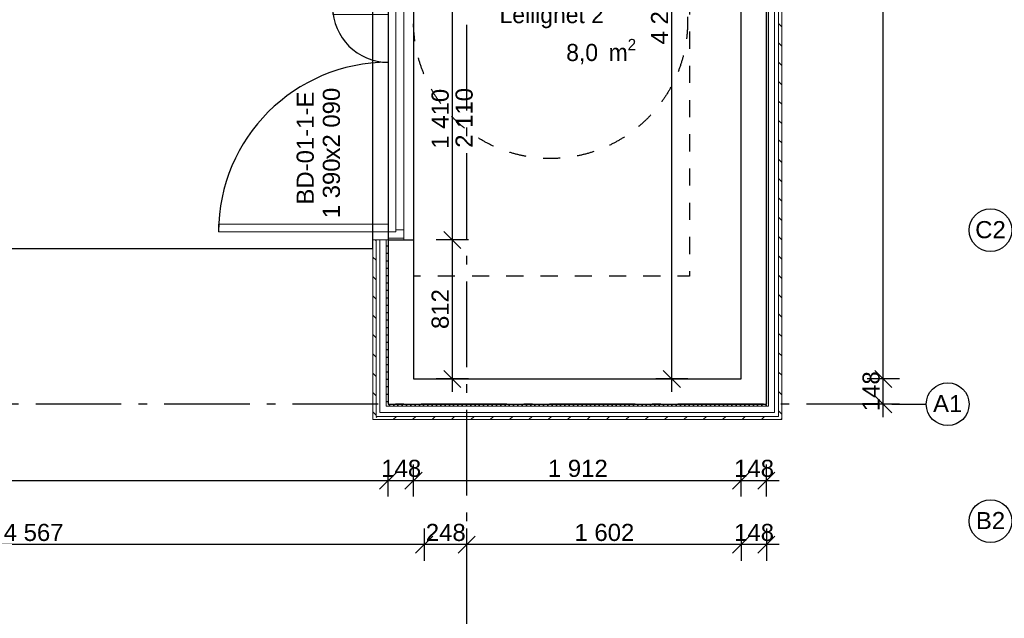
# Model space of a CAD drawing. Header units: millimetres. Extents: x -5000 to 341424, y -9235 to 550260.
# Tile 127 of 236: x 300441 to 306190, y 342870 to 346368. Entities that reach past the tile are written whole.
import ezdxf
from ezdxf.enums import TextEntityAlignment as Align

# ---------------------------------------------------------------- set-up
doc = ezdxf.new("R2010")
doc.units = ezdxf.units.MM
doc.header["$LTSCALE"] = 0.5
doc.header["$MEASUREMENT"] = 0
for name, pattern in [('Akselinje', [1500, 1000, -200, 100, -200]), ('PLINE', [0]), ('Stipling', [400, 200, -200])]:
    doc.linetypes.add(name, pattern=pattern)
for name, color, linetype in [('0(Nye konstruksjoner)', 7, 'Continuous'), ('232- Ikke-bærende yttervegger (Skravur)(Nye konstruksjoner)', 7, 'Continuous'), ('232- Ikke-bærende yttervegger(Nye konstruksjoner)', 7, 'Continuous'), ('244- Vinduer_ dører_ foldevegger(Nye konstruksjoner)', 7, 'Continuous'), ('255- Gulvoverflate(Nye konstruksjoner)', 7, 'Continuous'), ('82-- Modullinjer(Nye konstruksjoner)', 7, 'Continuous'), ('842-M___1_50 Målsetting bygning', 7, 'Continuous'), ('852- Teknisk_symbolsk informasjon_ bygning(Nye konstruksjoner)', 7, 'Continuous'), ('862- M___Nettoareal(Nye konstruksjoner)', 7, 'Continuous'), ('862- M___Nettoareal(Polylinje)(Nye konstruksjoner)', 7, 'Continuous'), ('862- M___Nettoareal(Tekst)(Nye konstruksjoner)', 7, 'Continuous'), ('878- Annen overflate_visuell informasjon(Nye konstruksjoner)', 7, 'Continuous')]:
    doc.layers.add(name, color=color, linetype=linetype)
for name, color, linetype, lineweight in [('234- Vinduer_ dører_ porter(Nye konstruksjoner)', 7, 'Continuous', 0), ('235- Utvendig kledning og overflate(Nye konstruksjoner)', 7, 'Continuous', 0), ('236- Innvendig kledning og overflate(Nye konstruksjoner)', 7, 'Continuous', 0)]:
    doc.layers.add(name, color=color, linetype=linetype, lineweight=lineweight)
doc.styles.add('GENERATED_STYLE_1', font='txt')
doc.styles.add('GENERATED_STYLE_3', font='arial.ttf')
doc.styles.add('GENERATED_STYLE_5', font='arial.ttf')
doc.dimstyles.new('GENERATED_STYLE__2', dxfattribs={"dimtxt": 100, "dimasz": 95, "dimexe": 0.18, "dimexo": 0.0625, "dimgap": 0, "dimtad": 1, "dimtih": 1, "dimtoh": 1, "dimdec": 0, "dimzin": 0, "dimdsep": 46, "dimtxsty": 'GENERATED_STYLE_3', "dimblk": 'ARROWHEAD_6', "dimblk1": 'ARROWHEAD_6', "dimblk2": 'ARROWHEAD_6', "dimcen": 0.09, "dimse1": 1, "dimse2": 1, "dimclrd": 256, "dimclre": 256, "dimclrt": 256, "dimadec": 1, "dimazin": 0, "dimtfac": 1, "dimtdec": 4, "dimtmove": 0, "dimatfit": 3, "dimfxl": 1, "dimtolj": 1, "dimtzin": 0, "dimarcsym": 0})
doc.dimstyles.new('GENERATED_STYLE__4', dxfattribs={"dimtxt": 100, "dimasz": 95, "dimexe": 0.18, "dimexo": 0.0625, "dimgap": 0, "dimtad": 1, "dimdec": 0, "dimzin": 0, "dimdsep": 46, "dimtxsty": 'GENERATED_STYLE_3', "dimblk": 'ARROWHEAD_6', "dimblk1": 'ARROWHEAD_6', "dimblk2": 'ARROWHEAD_6', "dimcen": 0.09, "dimse1": 1, "dimse2": 1, "dimclrd": 256, "dimclre": 256, "dimclrt": 256, "dimadec": 1, "dimazin": 0, "dimtfac": 1, "dimtdec": 4, "dimtmove": 0, "dimatfit": 3, "dimfxl": 1, "dimtolj": 1, "dimtzin": 0, "dimarcsym": 0})
pattern_1 = [(315, (0, 0), (56.568542, 56.568542), [80, 0])]
pattern_2 = [(0, (0, 0), (0, 43.30127), [0, -25]), (0, (12.5, 21.65), (0, 43.30127), [0, -25])]
pattern_3 = [(45, (0, 0), (-56.568542, 56.568542), [80, 0])]

# ---------------------------------------------------------------- blocks, each defined once
blk = doc.blocks.new('Dørstempel[20]', base_point=(302741, 345785.7))
at = {"layer": '852- Teknisk_symbolsk informasjon_ bygning(Nye konstruksjoner)', "char_height": 100, "attachment_point": 1, "rotation": 90, "style": 'GENERATED_STYLE_3'}
for s, insert in [('\\A1;{\\pql;\\pt0,50;\\fArial|b0|i0|c0|p0;\\W1.000000;x2\xa0090\\fArial|b0|i0|c0|p0;\\W1.000000;\\A1{\\H.66x;\\S^  ;}\\fArial|b0|i0|c0|p0;\\W1.000000;\\fArial|b0|i0|c0|p0;\\W1.000000;\\A1{\\H.66x;\\S^  ;}}', (302211.2, 345550.7)), ('\\A1;{\\pql;\\pt0,50;\\fArial|b0|i0|c0|p0;\\W1.000000;1\xa0390\\fArial|b0|i0|c0|p0;\\W1.000000;\\A1{\\H.66x;\\S^  ;}\\fArial|b0|i0|c0|p0;\\W1.000000;\\fArial|b0|i0|c0|p0;\\W1.000000;\\A1{\\H.66x;\\S^  ;}}', (302211.2, 345207.5))]:
    blk.add_mtext(s, dxfattribs=dict(at, insert=insert))
at = {"layer": '852- Teknisk_symbolsk informasjon_ bygning(Nye konstruksjoner)', "style": 'GENERATED_STYLE_3'}
for tag, p in [('DUMMY_229', (302188.4, 345962.5)), ('DUMMY_231', (302345.5, 345207.5)), ('DUMMY_233', (302502.7, 345207.5))]:
    blk.add_attdef(tag, text='', height=100, rotation=90, dxfattribs=at).set_placement(p, align=Align.TOP_LEFT)
blk.add_attdef('AC_WIDO_ID', text='', height=100, rotation=90, dxfattribs=at).set_placement((302188.4, 345617.6), align=Align.BOTTOM_CENTER)
for tag, p in [('DUMMY_228', (302188.4, 345131.3)), ('DUMMY_230', (302345.5, 345131.3)), ('DUMMY_232', (302502.7, 345131.3))]:
    blk.add_attdef(tag, text='', height=100, rotation=90, dxfattribs=at).set_placement(p, align=Align.TOP_RIGHT)
blk = doc.blocks.new('Dør tofløyet asymmetrisk[7]')
at = {"layer": '234- Vinduer_ dører_ porter(Nye konstruksjoner)', "linetype": 'PLINE'}
for p, q in [((302503, 346490.7), (302503, 345080.7)), ((302593, 346480.7), (302593, 346490.7)), ((302593, 346490.7), (302685, 346490.7)), ((302685, 346480.7), (302685, 346490.7)), ((302741, 346490.7), (302741, 345080.7)), ((302269, 346442.7), (302593, 346442.7)), ((302269, 346398.7), (302269, 346442.7)), ((302593, 346442.7), (302593, 346480.7)), ((302593, 346480.7), (302685, 346480.7)), ((302637, 346442.7), (302593, 346442.7)), ((302593, 346442.7), (302593, 346398.7)), ((302637, 346430.7), (302637, 346442.7)), ((302685, 346480.7), (302685, 346430.7)), ((302593, 346398.7), (302269, 346398.7)), ((302637, 346430.7), (302637, 345140.7)), ((302685, 346430.7), (302637, 346430.7)), ((302685, 345140.7), (302685, 346430.7)), ((302593, 345172.7), (301603, 345172.7)), ((301603, 345172.7), (301603, 345128.7)), ((302593, 345128.7), (302593, 345172.7)), ((301603, 345128.7), (302593, 345128.7)), ((302593, 345090.7), (302593, 345128.7)), ((302593, 345128.7), (302637, 345128.7)), ((302637, 345128.7), (302637, 345140.7)), ((302637, 345140.7), (302685, 345140.7)), ((302685, 345140.7), (302685, 345090.7)), ((302593, 345090.7), (302593, 345080.7)), ((302685, 345090.7), (302593, 345090.7)), ((302593, 345080.7), (302685, 345080.7)), ((302685, 345090.7), (302685, 345080.7))]:
    blk.add_line(p, q, dxfattribs=at)
at = {"layer": '235- Utvendig kledning og overflate(Nye konstruksjoner)', "linetype": 'PLINE'}
for p, q in [((302503, 346490.7), (302522, 346490.7)), ((302522, 346490.7), (302545, 346490.7)), ((302545, 346490.7), (302581, 346490.7)), ((302581, 346490.7), (302593, 346490.7)), ((302503, 345080.7), (302522, 345080.7)), ((302522, 345080.7), (302545, 345080.7)), ((302545, 345080.7), (302581, 345080.7)), ((302581, 345080.7), (302593, 345080.7))]:
    blk.add_line(p, q, dxfattribs=at)
at = {"layer": '244- Vinduer_ dører_ foldevegger(Nye konstruksjoner)', "linetype": 'PLINE'}
for p, q in [((302593, 346490.7), (302685, 346490.7)), ((302593, 346490.7), (302685, 346490.7)), ((302685, 346490.7), (302741, 346490.7)), ((302593, 345080.7), (302685, 345080.7)), ((302593, 345080.7), (302685, 345080.7)), ((302685, 345080.7), (302741, 345080.7))]:
    blk.add_line(p, q, dxfattribs=at)
for centre, radius, start, end in [((302593, 346442.7), 324, 180, 270), ((302593, 345128.7), 990, 90, 180)]:
    blk.add_arc(centre, radius, start, end, dxfattribs=at)
at = {"layer": '852- Teknisk_symbolsk informasjon_ bygning(Nye konstruksjoner)'}
ref = blk.add_blockref('Dørstempel[20]', (302741, 345785.7), dxfattribs=at)
ref.add_attrib('AC_WIDO_ID', 'BD-01-1-E', dxfattribs={"color": 7, "height": 100, "rotation": 90, "style": 'GENERATED_STYLE_3'}).set_placement((302188.4, 345617.6), align=Align.BOTTOM_CENTER)
blk = doc.blocks.new('Standard grid marker[92]', base_point=(303051, 363787.1))
at = {"layer": '82-- Modullinjer(Nye konstruksjoner)', "linetype": 'Akselinje'}
blk.add_line((303051, 363587.1), (303051, 339887.1), dxfattribs=at)
at = {"layer": '82-- Modullinjer(Nye konstruksjoner)', "style": 'GENERATED_STYLE_5'}
for tag, p in [('AC_MarkerText_1_0', (303051, 363963.5)), ('AC_MarkerText_1_1', (303051, 339613.5))]:
    blk.add_attdef(tag, text='', height=100, rotation=360, dxfattribs=at).set_placement(p, align=Align.TOP_CENTER)
blk = doc.blocks.new('Standard grid marker[96]', base_point=(305734.8, 344120.7))
at = {"layer": '82-- Modullinjer(Nye konstruksjoner)', "linetype": 'Akselinje'}
for q in [(271734.8, 344120.7), (305734.8, 344120.7)]:
    blk.add_line((305534.8, 344120.7), q, dxfattribs=at)
at = {"layer": '82-- Modullinjer(Nye konstruksjoner)', "linetype": 'PLINE'}
blk.add_circle((305859.8, 344120.7), 125, dxfattribs=at)
at = {"layer": '82-- Modullinjer(Nye konstruksjoner)', "linetype": 'Akselinje'}
blk.add_point((305534.8, 344120.7), dxfattribs=at)
blk.add_point((305534.8, 344120.7), dxfattribs=at)
at = {"layer": '82-- Modullinjer(Nye konstruksjoner)', "style": 'GENERATED_STYLE_5'}
for tag, p in [('AC_MarkerText_1_1', (271409.8, 344174.4)), ('AC_MarkerText_1_0', (305859.8, 344174.4))]:
    blk.add_attdef(tag, text='', height=100, rotation=360, dxfattribs=at).set_placement(p, align=Align.TOP_CENTER)
blk = doc.blocks.new('Standard grid marker[110]', base_point=(306234.8, 343437.9))
at = {"layer": '82-- Modullinjer(Nye konstruksjoner)', "linetype": 'PLINE'}
blk.add_circle((306109.8, 343437.9), 125, dxfattribs=at)
at = {"layer": '82-- Modullinjer(Nye konstruksjoner)', "style": 'GENERATED_STYLE_5'}
blk.add_attdef('AC_MarkerText_1', text='', height=100, dxfattribs=at).set_placement((306109.8, 343491), align=Align.TOP_CENTER)
blk = doc.blocks.new('Standard grid marker[111]', base_point=(306234.8, 345137.8))
at = {"layer": '82-- Modullinjer(Nye konstruksjoner)', "linetype": 'PLINE'}
blk.add_circle((306109.8, 345137.8), 125, dxfattribs=at)
at = {"layer": '82-- Modullinjer(Nye konstruksjoner)', "style": 'GENERATED_STYLE_5'}
blk.add_attdef('AC_MarkerText_1', text='', height=100, dxfattribs=at).set_placement((306109.8, 345191), align=Align.TOP_CENTER)
blk = doc.blocks.new('*D751')
at = {"layer": '842-M___1_50 Målsetting bygning', "linetype": 'PLINE'}
for p, q in [((305433.8, 344318.7), (305533.8, 344218.7)), ((305577.6, 344268.7), (305390.1, 344268.7)), ((305483.8, 344120.7), (305483.8, 344268.7)), ((305433.8, 344170.7), (305533.8, 344070.7)), ((305577.6, 344120.7), (305390.1, 344120.7)), ((305483.8, 344045.7), (305483.8, 344120.7))]:
    blk.add_line(p, q, dxfattribs=at)
at = {"layer": '842-M___1_50 Målsetting bygning', "insert": (305463.8, 344080.3), "char_height": 100, "attachment_point": 7, "rotation": 90, "style": 'GENERATED_STYLE_3'}
blk.add_mtext('\\A1;{\\pql;\\fArial|b0|i0|c0|p0;\\W1.000000;148}', dxfattribs=at)
blk = doc.blocks.new('ARROWHEAD_6')
at = {"linetype": 'Continuous'}
for p, q in [((0, 0), (-1, 0)), ((-0.5, -0.5), (0.5, 0.5))]:
    blk.add_line(p, q, dxfattribs=at)
blk = doc.blocks.new('*D752')
at = {"layer": '842-M___1_50 Målsetting bygning', "linetype": 'PLINE'}
for p, q in [((305433.8, 349861.6), (305533.8, 349761.6)), ((305577.6, 349811.6), (305390.1, 349811.6)), ((305483.8, 344268.7), (305483.8, 349811.6)), ((305433.8, 344318.7), (305533.8, 344218.7)), ((305577.6, 344268.7), (305390.1, 344268.7))]:
    blk.add_line(p, q, dxfattribs=at)
at = {"layer": '842-M___1_50 Målsetting bygning', "insert": (305463.8, 346868.5), "char_height": 100, "attachment_point": 7, "rotation": 90, "style": 'GENERATED_STYLE_3'}
blk.add_mtext('\\A1;{\\pql;\\fArial|b0|i0|c0|p0;\\W1.000000;5\xa0543}', dxfattribs=at)
blk = doc.blocks.new('*D858')
at = {"layer": '842-M___1_50 Målsetting bygning', "linetype": 'PLINE'}
for p, q in [((296451, 343580.9), (296451, 343768.4)), ((302593, 343580.9), (302593, 343768.4)), ((296501, 343724.7), (296401, 343624.7)), ((296451, 343674.7), (302593, 343674.7)), ((302643, 343724.7), (302543, 343624.7))]:
    blk.add_line(p, q, dxfattribs=at)
at = {"layer": '842-M___1_50 Målsetting bygning', "char_height": 100, "attachment_point": 7, "style": 'GENERATED_STYLE_3'}
for s, insert in [('\\A1;{\\pql;\\fArial|b0|i0|c0|p0;\\W1.000000;6\xa0142}', (299350.4, 343694.7)), ('\\A1;{\\pql;\\fArial|b0|i0|c0|p0;\\W1.000000;148}', (302552.6, 343694.7))]:
    blk.add_mtext(s, dxfattribs=dict(at, insert=insert))
blk = doc.blocks.new('*D859')
at = {"layer": '842-M___1_50 Målsetting bygning', "linetype": 'PLINE'}
for p, q in [((302593, 343580.9), (302593, 343768.4)), ((302741, 343580.9), (302741, 343768.4)), ((302643, 343724.7), (302543, 343624.7)), ((302593, 343674.7), (302741, 343674.7)), ((302791, 343724.7), (302691, 343624.7))]:
    blk.add_line(p, q, dxfattribs=at)
blk = doc.blocks.new('*D860')
at = {"layer": '842-M___1_50 Målsetting bygning', "linetype": 'PLINE'}
for p, q in [((302741, 343580.9), (302741, 343768.4)), ((304653, 343580.9), (304653, 343768.4)), ((302791, 343724.7), (302691, 343624.7)), ((302741, 343674.7), (304653, 343674.7)), ((304703, 343724.7), (304603, 343624.7))]:
    blk.add_line(p, q, dxfattribs=at)
at = {"layer": '842-M___1_50 Målsetting bygning', "char_height": 100, "attachment_point": 7, "style": 'GENERATED_STYLE_3'}
for s, insert in [('\\A1;{\\pql;\\fArial|b0|i0|c0|p0;\\W1.000000;1\xa0912}', (303525.4, 343694.7)), ('\\A1;{\\pql;\\fArial|b0|i0|c0|p0;\\W1.000000;148}', (304612.6, 343694.7))]:
    blk.add_mtext(s, dxfattribs=dict(at, insert=insert))
blk = doc.blocks.new('*D861')
at = {"layer": '842-M___1_50 Målsetting bygning', "linetype": 'PLINE'}
for p, q in [((304653, 343580.9), (304653, 343768.4)), ((304801, 343580.9), (304801, 343768.4)), ((304703, 343724.7), (304603, 343624.7)), ((304653, 343674.7), (304801, 343674.7)), ((304751, 343624.7), (304851, 343724.7)), ((304801, 343674.7), (304876, 343674.7))]:
    blk.add_line(p, q, dxfattribs=at)
blk = doc.blocks.new('*D862')
at = {"layer": '842-M___1_50 Målsetting bygning', "linetype": 'PLINE'}
for p, q in [((304653, 343394), (304653, 343206.5)), ((304801, 343394), (304801, 343206.5)), ((304603, 343250.2), (304703, 343350.2)), ((304751, 343250.2), (304851, 343350.2)), ((304801, 343300.2), (304653, 343300.2)), ((304876, 343300.2), (304801, 343300.2))]:
    blk.add_line(p, q, dxfattribs=at)
blk = doc.blocks.new('*D863')
at = {"layer": '842-M___1_50 Målsetting bygning', "linetype": 'PLINE'}
for p, q in [((303051, 343394), (303051, 343206.5)), ((304653, 343394), (304653, 343206.5)), ((303001, 343250.2), (303101, 343350.2)), ((304603, 343250.2), (304703, 343350.2)), ((304653, 343300.2), (303051, 343300.2))]:
    blk.add_line(p, q, dxfattribs=at)
at = {"layer": '842-M___1_50 Målsetting bygning', "char_height": 100, "attachment_point": 7, "style": 'GENERATED_STYLE_3'}
for s, insert in [('\\A1;{\\pql;\\fArial|b0|i0|c0|p0;\\W1.000000;1\xa0602}', (303680.4, 343320.2)), ('\\A1;{\\pql;\\fArial|b0|i0|c0|p0;\\W1.000000;148}', (304612.6, 343320.2))]:
    blk.add_mtext(s, dxfattribs=dict(at, insert=insert))
blk = doc.blocks.new('*D864')
at = {"layer": '842-M___1_50 Målsetting bygning', "linetype": 'PLINE'}
for p, q in [((302803, 343394), (302803, 343206.5)), ((303051, 343394), (303051, 343206.5)), ((302753, 343250.2), (302853, 343350.2)), ((303001, 343250.2), (303101, 343350.2)), ((303051, 343300.2), (302803, 343300.2))]:
    blk.add_line(p, q, dxfattribs=at)
at = {"layer": '842-M___1_50 Målsetting bygning', "insert": (302812.6, 343320.2), "char_height": 100, "attachment_point": 7, "style": 'GENERATED_STYLE_3'}
blk.add_mtext('\\A1;{\\pql;\\fArial|b0|i0|c0|p0;\\W1.000000;248}', dxfattribs=at)
blk = doc.blocks.new('*D865')
at = {"layer": '842-M___1_50 Målsetting bygning', "linetype": 'PLINE'}
for p, q in [((298236, 343394), (298236, 343206.5)), ((302803, 343394), (302803, 343206.5)), ((298186, 343250.2), (298286, 343350.2)), ((302753, 343250.2), (302853, 343350.2)), ((302803, 343300.2), (298236, 343300.2))]:
    blk.add_line(p, q, dxfattribs=at)
at = {"layer": '842-M___1_50 Målsetting bygning', "insert": (300347.9, 343320.2), "char_height": 100, "attachment_point": 7, "style": 'GENERATED_STYLE_3'}
blk.add_mtext('\\A1;{\\pql;\\fArial|b0|i0|c0|p0;\\W1.000000;4\xa0567}', dxfattribs=at)
blk = doc.blocks.new('*D1038')
at = {"layer": '842-M___1_50 Målsetting bygning', "linetype": 'PLINE'}
for p, q in [((302917.8, 345130.7), (303017.8, 345030.7)), ((302967.8, 344268.7), (302967.8, 345080.7)), ((302917.8, 344318.7), (303017.8, 344218.7)), ((303061.5, 344268.7), (302874, 344268.7)), ((302967.8, 344193.7), (302967.8, 344268.7))]:
    blk.add_line(p, q, dxfattribs=at)
at = {"layer": '842-M___1_50 Målsetting bygning', "insert": (302947.8, 344560.3), "char_height": 100, "attachment_point": 7, "rotation": 90, "style": 'GENERATED_STYLE_3'}
blk.add_mtext('\\A1;{\\pql;\\fArial|b0|i0|c0|p0;\\W1.000000;812}', dxfattribs=at)
blk = doc.blocks.new('*D1039')
at = {"layer": '842-M___1_50 Målsetting bygning', "linetype": 'PLINE'}
for p, q in [((303061.5, 346490.7), (302874, 346490.7)), ((302917.8, 346540.7), (303017.8, 346440.7)), ((302967.8, 345080.7), (302967.8, 346490.7)), ((302917.8, 345130.7), (303017.8, 345030.7)), ((303061.5, 345080.7), (302874, 345080.7)), ((302967.8, 344268.7), (302967.8, 345080.7))]:
    blk.add_line(p, q, dxfattribs=at)
at = {"layer": '842-M___1_50 Målsetting bygning', "char_height": 100, "attachment_point": 7, "rotation": 90, "style": 'GENERATED_STYLE_3'}
for s, insert in [('\\A1;{\\pql;\\fArial|b0|i0|c0|p0;\\W1.000000;1\xa0410}', (302947.8, 345614.1)), ('\\A1;{\\pql;\\fArial|b0|i0|c0|p0;\\W1.000000;2\xa0110}', (303087.8, 345619.2))]:
    blk.add_mtext(s, dxfattribs=dict(at, insert=insert))
blk = doc.blocks.new('*D1041')
at = {"layer": '842-M___1_50 Målsetting bygning', "linetype": 'PLINE'}
for p, q in [((304199, 348571.5), (304299, 348471.5)), ((304342.7, 348521.5), (304155.2, 348521.5)), ((304249, 344268.7), (304249, 348521.5)), ((304199, 344318.7), (304299, 344218.7)), ((304342.7, 344268.7), (304155.2, 344268.7)), ((304249, 344193.7), (304249, 344268.7))]:
    blk.add_line(p, q, dxfattribs=at)
at = {"layer": '842-M___1_50 Målsetting bygning', "char_height": 100, "attachment_point": 7, "rotation": 90, "style": 'GENERATED_STYLE_3'}
for s, insert in [('\\A1;{\\pql;\\fArial|b0|i0|c0|p0;\\W1.000000;80}', (304229, 348485.2)), ('\\A1;{\\pql;\\fArial|b0|i0|c0|p0;\\W1.000000;4\xa0253}', (304229, 346223.5))]:
    blk.add_mtext(s, dxfattribs=dict(at, insert=insert))
blk = doc.blocks.new('SPORTSBOD_Leilighet 2_43', base_point=(303635.1, 346399.3))
at = {"layer": '862- M___Nettoareal(Polylinje)(Nye konstruksjoner)', "linetype": 'PLINE', "flags": 128}
blk.add_lwpolyline([(302741, 348471.5), (302741, 344268.7), (304653, 344268.7), (304653, 348471.5)], close=True, dxfattribs=at)
at = {"layer": '862- M___Nettoareal(Tekst)(Nye konstruksjoner)', "insert": (303632.4, 346255.4), "char_height": 100, "attachment_point": 1, "style": 'GENERATED_STYLE_1'}
blk.add_mtext('\\A1;{\\pql;\\pt0,2300;\\fAvenir Light|b0|i0|c0|p0;\\W1.000000;8,0\\fAvenir Light|b0|i0|c0|p0;\\W1.000000;\\A1{\\H.66x;\\S^  ;}\\fAvenir Light|b0|i0|c0|p0;\\W1.000000; m\\fAvenir Light|b0|i0|c0|p0;\\W1.000000;\\A1{\\H.66x;\\S2^  ;}}', dxfattribs=at)
at = {"layer": '862- M___Nettoareal(Tekst)(Nye konstruksjoner)', "style": 'GENERATED_STYLE_1'}
for tag, p in [('DUMMY_861', (304027, 346681.7)), ('ROOM_NAME', (303243.2, 346631.9)), ('DUMMY_862', (304027, 346493.4)), ('ROOM_NUMBER', (303243.2, 346447.7)), ('DUMMY_863', (303243.2, 346305.2))]:
    blk.add_attdef(tag, text='', height=100, dxfattribs=at).set_placement(p, align=Align.TOP_LEFT)

msp = doc.modelspace()

# ---------------------------------------------------------------- hatches: boundary and pattern name
at = {"layer": '232- Ikke-bærende yttervegger (Skravur)(Nye konstruksjoner)', "linetype": 'Continuous'}
h = msp.add_hatch(dxfattribs=at)
h.set_pattern_fill('Prikker_tett', color=256, style=0, pattern_type=2)
h.set_pattern_definition(pattern_2)
h.paths.add_polyline_path([(304813, 344120.7), (304813, 349570.7), (304801, 349570.7), (304801, 344120.7)])
h = msp.add_hatch(dxfattribs=at)
h.set_pattern_fill('Skrålinjer_2', color=256, style=0, pattern_type=2)
h.set_pattern_definition([(135, (0, 0), (56.568542, 56.568542), [80, 0])])
h.paths.add_polyline_path([(304891, 344049.7), (304891, 349570.7), (304872, 349570.7), (304872, 344049.7)])
h = msp.add_hatch(dxfattribs=at)
h.set_pattern_fill('Skrålinjer_2', color=256, style=0, pattern_type=2)
h.set_pattern_definition(pattern_1)
h.paths.add_polyline_path([(302503, 345080.7), (302503, 344049.7), (302522, 344049.7), (302522, 345080.7)])
h = msp.add_hatch(dxfattribs=at)
h.set_pattern_fill('Prikker_tett', color=256, style=0, pattern_type=2)
h.set_pattern_definition(pattern_2)
h.paths.add_polyline_path([(302581, 344120.7), (302593, 344120.7), (302593, 345080.7), (302581, 345080.7)])
h = msp.add_hatch(dxfattribs=at)
h.set_pattern_fill('Prikker_tett', color=256, style=0, pattern_type=2)
h.set_pattern_definition(pattern_2)
h.paths.add_polyline_path([(302593, 344120.7), (302581, 344108.7), (302593, 344108.7)])
h = msp.add_hatch(dxfattribs=at)
h.set_pattern_fill('Prikker_tett', color=256, style=0, pattern_type=2)
h.set_pattern_definition(pattern_2)
h.paths.add_polyline_path([(302581, 344120.7), (302581, 344108.7), (302593, 344120.7)])
h = msp.add_hatch(dxfattribs=at)
h.set_pattern_fill('Prikker_tett', color=256, style=0, pattern_type=2)
h.set_pattern_definition(pattern_2)
h.paths.add_polyline_path([(304801, 344120.7), (302593, 344120.7), (302593, 344108.7), (304801, 344108.7)])
h = msp.add_hatch(dxfattribs=at)
h.set_pattern_fill('Prikker_tett', color=256, style=0, pattern_type=2)
h.set_pattern_definition(pattern_2)
h.paths.add_polyline_path([(304801, 344120.7), (304813, 344108.7), (304813, 344120.7)])
h = msp.add_hatch(dxfattribs=at)
h.set_pattern_fill('Prikker_tett', color=256, style=0, pattern_type=2)
h.set_pattern_definition(pattern_2)
h.paths.add_polyline_path([(304801, 344108.7), (304813, 344108.7), (304801, 344120.7)])
h = msp.add_hatch(dxfattribs=at)
h.set_pattern_fill('Skrålinjer_2', color=256, style=0, pattern_type=2)
h.set_pattern_definition(pattern_1)
h.paths.add_polyline_path([(302522, 344049.7), (302503, 344030.7), (302522, 344030.7)])
h = msp.add_hatch(dxfattribs=at)
h.set_pattern_fill('Skrålinjer_2', color=256, style=0, pattern_type=2)
h.set_pattern_definition(pattern_1)
h.paths.add_polyline_path([(302522, 344049.7), (302503, 344049.7), (302503, 344030.7)])
h = msp.add_hatch(dxfattribs=at)
h.set_pattern_fill('Skrålinjer_2', color=256, style=0, pattern_type=2)
h.set_pattern_definition(pattern_3)
h.paths.add_polyline_path([(304872, 344049.7), (302522, 344049.7), (302522, 344030.7), (304872, 344030.7)])
h = msp.add_hatch(dxfattribs=at)
h.set_pattern_fill('Skrålinjer_2', color=256, style=0, pattern_type=2)
h.set_pattern_definition(pattern_3)
h.paths.add_polyline_path([(304872, 344049.7), (304891, 344030.7), (304891, 344049.7)])
h = msp.add_hatch(dxfattribs=at)
h.set_pattern_fill('Skrålinjer_2', color=256, style=0, pattern_type=2)
h.set_pattern_definition(pattern_3)
h.paths.add_polyline_path([(304872, 344030.7), (304891, 344030.7), (304872, 344049.7)])

# ---------------------------------------------------------------- linework, layer by layer
at = {"layer": '0(Nye konstruksjoner)', "linetype": 'Stipling'}
msp.add_circle((303541, 346356.4), 800, dxfattribs=at)
at = {"layer": '232- Ikke-bærende yttervegger(Nye konstruksjoner)', "linetype": 'PLINE'}
for p, q in [((304801, 344268.7), (304801, 349570.7)), ((302593, 345080.7), (302593, 344268.7)), ((302593, 345080.7), (302685, 345080.7)), ((302685, 345080.7), (302741, 345080.7)), ((302593, 344268.7), (302593, 344120.7)), ((304801, 344120.7), (304801, 344268.7)), ((304801, 344120.7), (304801, 344268.7)), ((302593, 344120.7), (302741, 344120.7)), ((302593, 344120.7), (302741, 344120.7)), ((302741, 344120.7), (304653, 344120.7)), ((304653, 344120.7), (304801, 344120.7))]:
    msp.add_line(p, q, dxfattribs=at)
at = {"layer": '235- Utvendig kledning og overflate(Nye konstruksjoner)', "linetype": 'PLINE'}
for p, q in [((304813, 344120.7), (304813, 349570.7)), ((304849, 344108.7), (304849, 349570.7)), ((304872, 344072.7), (304872, 349570.7)), ((302503, 345080.7), (302522, 345080.7)), ((302522, 345080.7), (302522, 344072.7)), ((302522, 345080.7), (302545, 345080.7)), ((302545, 345080.7), (302545, 344108.7)), ((302545, 345080.7), (302581, 345080.7)), ((302581, 345080.7), (302581, 344120.7)), ((302581, 345080.7), (302593, 345080.7)), ((302545, 344108.7), (302545, 344072.7)), ((302581, 344120.7), (302581, 344108.7)), ((302581, 344108.7), (302593, 344108.7)), ((302581, 344108.7), (302593, 344108.7)), ((302593, 344108.7), (304801, 344108.7)), ((304801, 344108.7), (304813, 344108.7)), ((304813, 344108.7), (304813, 344120.7)), ((304813, 344108.7), (304813, 344120.7)), ((304849, 344072.7), (304849, 344108.7)), ((302522, 344072.7), (302522, 344049.7)), ((302522, 344049.7), (302545, 344049.7)), ((302522, 344049.7), (302545, 344049.7)), ((302545, 344072.7), (302581, 344072.7)), ((302545, 344049.7), (304849, 344049.7)), ((302581, 344072.7), (304813, 344072.7)), ((304813, 344072.7), (304849, 344072.7)), ((304849, 344049.7), (304872, 344049.7)), ((304872, 344049.7), (304872, 344072.7)), ((304872, 344049.7), (304872, 344072.7))]:
    msp.add_line(p, q, dxfattribs=at)
at = {"layer": '235- Utvendig kledning og overflate(Nye konstruksjoner)', "linetype": 'PLINE', "flags": 128}
for points in [[(304891, 344049.7), (304891, 349570.7)], [(302503, 345080.7), (302503, 344030.7)], [(302503, 344030.7), (302522, 344030.7)], [(302522, 344030.7), (304891, 344030.7)], [(304891, 344030.7), (304891, 344049.7)]]:
    msp.add_lwpolyline(points, dxfattribs=at)
at = {"layer": '236- Innvendig kledning og overflate(Nye konstruksjoner)', "linetype": 'PLINE', "flags": 128}
for points in [[(304653, 349570.7), (304653, 344268.7)], [(302741, 344268.7), (302741, 345080.7)], [(304653, 344268.7), (302741, 344268.7)]]:
    msp.add_lwpolyline(points, dxfattribs=at)
at = {"layer": '255- Gulvoverflate(Nye konstruksjoner)', "linetype": 'PLINE', "flags": 128}
for points in [[(304801, 356690.6), (303141, 356690.6), (303141, 349380.7), (302593, 349380.7), (302593, 344120.7), (304801, 344120.7)], [(303051, 356690.6), (303051, 349470.7), (302593, 349470.7), (302593, 344120.7), (304801, 344120.7), (304801, 356690.6)], [(302503, 349380.7), (298326, 349380.7), (298326, 347680.7), (296541, 347680.7), (296541, 345030.7), (302503, 345030.7)]]:
    msp.add_lwpolyline(points, close=True, dxfattribs=at)
at = {"layer": '878- Annen overflate_visuell informasjon(Nye konstruksjoner)', "linetype": 'Stipling', "flags": 128}
msp.add_lwpolyline([(304653, 344268.7), (304653, 348521.5), (302741, 348521.5), (302741, 347921.5), (304353, 347921.5), (304353, 344868.7), (302741, 344868.7), (302741, 344268.7)], close=True, dxfattribs=at)

# ---------------------------------------------------------------- block references
at = {"layer": '244- Vinduer_ dører_ foldevegger(Nye konstruksjoner)', "linetype": 'PLINE'}
msp.add_blockref('Dør tofløyet asymmetrisk[7]', (0, 0), dxfattribs=at)
at = {"layer": '82-- Modullinjer(Nye konstruksjoner)', "linetype": 'PLINE'}
msp.add_blockref('Standard grid marker[92]', (303051, 363787.1), dxfattribs=at)
ref = msp.add_blockref('Standard grid marker[111]', (306234.8, 345137.8), dxfattribs=at)
ref.add_attrib('AC_MarkerText_1', 'C2', dxfattribs={"color": 7, "height": 100, "style": 'GENERATED_STYLE_5'}).set_placement((306109.8, 345191), align=Align.TOP_CENTER)
ref = msp.add_blockref('Standard grid marker[96]', (305734.8, 344120.7), dxfattribs=at)
ref.add_attrib('AC_MarkerText_1', 'A1', dxfattribs={"color": 7, "height": 100, "rotation": 360, "style": 'GENERATED_STYLE_5'}).set_placement((305859.8, 344174.4), align=Align.TOP_CENTER)
ref = msp.add_blockref('Standard grid marker[110]', (306234.8, 343437.9), dxfattribs=at)
ref.add_attrib('AC_MarkerText_1', 'B2', dxfattribs={"color": 7, "height": 100, "style": 'GENERATED_STYLE_5'}).set_placement((306109.8, 343491), align=Align.TOP_CENTER)
at = {"layer": '862- M___Nettoareal(Nye konstruksjoner)', "linetype": 'Continuous'}
ref = msp.add_blockref('SPORTSBOD_Leilighet 2_43', (303635.1, 346399.3), dxfattribs=at)
ref.add_attrib('ROOM_NAME', 'SPORTSBOD', dxfattribs={"layer": '862- M___Nettoareal(Tekst)(Nye konstruksjoner)', "color": 7, "height": 100, "style": 'GENERATED_STYLE_1'}).set_placement((303243.2, 346631.9), align=Align.TOP_LEFT)
ref.add_attrib('ROOM_NUMBER', 'Leilighet 2', dxfattribs={"layer": '862- M___Nettoareal(Tekst)(Nye konstruksjoner)', "color": 7, "height": 100, "style": 'GENERATED_STYLE_1'}).set_placement((303243.2, 346447.7), align=Align.TOP_LEFT)

# ---------------------------------------------------------------- dimensions: what is measured, and where the dimension line sits
at = {"layer": '842-M___1_50 Målsetting bygning', "linetype": 'Continuous'}
for base, p1, p2, picture, middle in [((298236, 343300.2), (302803, 353080.7), (298236, 348620.7), '*D865', (300519.5, 343370.2)), ((302803, 343300.2), (303051, 353080.7), (302803, 353080.7), '*D864', (302926.8, 343370.2)), ((303051, 343300.2), (304653, 346919.7), (303051, 353080.7), '*D863', (303852, 343370.2)), ((304653, 343300.2), (304801, 346845.7), (304653, 346919.7), '*D862', (304726.8, 343370.2))]:
    dim = msp.add_linear_dim(base=base, p1=p1, p2=p2, angle=180, dimstyle='GENERATED_STYLE__2', dxfattribs=at)
    dim.commit()
    dim.dimension.update_dxf_attribs({"geometry": picture, "text_midpoint": middle, "dimtype": 160})
for base, p1, p2, picture, middle in [((305483.8, 349811.6), (304653, 344268.7), (304653, 349811.6), '*D752', (305413.8, 347040.1)), ((304249, 348521.5), (303697, 344268.7), (304653, 348521.5), '*D1041', (304179, 346395)), ((302967.8, 346490.7), (302503, 345080.7), (302503, 346490.7), '*D1039', (302897.8, 345785.6)), ((302967.8, 345080.7), (303697, 344268.7), (302503, 345080.7), '*D1038', (302897.8, 344674.4)), ((305483.8, 344268.7), (303697, 344120.7), (304653, 344268.7), '*D751', (305413.8, 344194.4))]:
    dim = msp.add_linear_dim(base=base, p1=p1, p2=p2, angle=90, dimstyle='GENERATED_STYLE__4', dxfattribs=at)
    dim.commit()
    dim.dimension.update_dxf_attribs({"geometry": picture, "text_midpoint": middle, "dimtype": 160, "text_rotation": 90})
for base, p1, p2, picture, middle in [((304653, 343674.7), (302741, 345974.7), (304653, 346919.7), '*D860', (303697, 343744.7)), ((304801, 343674.7), (304653, 346919.7), (304801, 346845.7), '*D861', (304726.8, 343744.7)), ((302741, 343674.7), (302593, 345900.7), (302741, 345974.7), '*D859', (302666.8, 343744.7)), ((302593, 343674.7), (296451, 345939.7), (302593, 345900.7), '*D858', (299522, 343744.7))]:
    dim = msp.add_linear_dim(base=base, p1=p1, p2=p2, dimstyle='GENERATED_STYLE__2', dxfattribs=at)
    dim.commit()
    dim.dimension.update_dxf_attribs({"geometry": picture, "text_midpoint": middle, "dimtype": 160})

doc.saveas('drawing.dxf')
